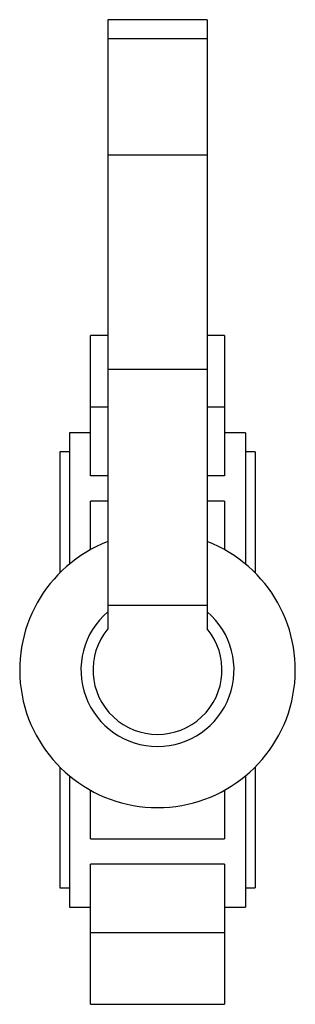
# Paper-space layout '_Superiore' of a CAD drawing. Header units: millimetres. Extents: x -36 to 36, y -87 to 170.
import ezdxf

# ---------------------------------------------------------------- set-up
doc = ezdxf.new("R2010")
doc.units = ezdxf.units.MM

psp = doc.layouts.new('_Superiore')

# ---------------------------------------------------------------- linework, layer by layer
at = {"color": 7, "linetype": 'Continuous', "lineweight": 25}
for p, q in [((-13, 170), (-13, 10.72)), ((13, 170), (-13, 170)), ((13, 170), (13, 10.72)), ((13, 165), (-13, 165)), ((13, 134.59), (-13, 134.59)), ((-13, 87.41), (-17.5, 87.41)), ((-17.5, 50.74), (-17.5, 87.41)), ((17.5, 87.41), (13, 87.41)), ((17.5, 87.41), (17.5, 50.74)), ((13, 78.58), (-13, 78.58)), ((-17.5, 62), (-23, 62)), ((-23, 62), (-23, 27.69)), ((23, 62), (17.5, 62)), ((23, 62), (23, 27.69)), ((-23, 57), (-25.5, 57)), ((-25.5, 57), (-25.5, 25.41)), ((25.5, 57), (23, 57)), ((25.5, 57), (25.5, 25.41)), ((-13, 50.74), (-17.5, 50.74)), ((17.5, 50.74), (13, 50.74)), ((-13, 44.11), (-17.5, 44.11)), ((-17.5, 31.46), (-17.5, 44.11)), ((17.5, 44.11), (13, 44.11)), ((17.5, 44.11), (17.5, 31.46)), ((13, 16.85), (-13, 16.85)), ((-25.5, -25.41), (-25.5, -57)), ((25.5, -25.41), (25.5, -57)), ((-23, -27.69), (-23, -62)), ((23, -27.69), (23, -62)), ((-17.5, -44.11), (-17.5, -31.46)), ((17.5, -31.46), (17.5, -44.11)), ((-17.5, -44.11), (17.5, -44.11)), ((17.5, -50.74), (-17.5, -50.74)), ((-17.5, -87.41), (-17.5, -50.74)), ((17.5, -50.74), (17.5, -87.41)), ((-25.5, -57), (-23, -57)), ((23, -57), (25.5, -57)), ((-23, -62), (-17.5, -62)), ((17.5, -62), (23, -62)), ((17.5, -68.74), (-17.5, -68.74)), ((-17.5, -87.41), (17.5, -87.41))]:
    psp.add_line(p, q, dxfattribs=at)
at = {"color": 8, "linetype": 'Continuous', "lineweight": 25}
for p, q in [((-13, 68.74), (-17.5, 68.74)), ((17.5, 68.74), (13, 68.74))]:
    psp.add_line(p, q, dxfattribs=at)
at = {"color": 7, "linetype": 'Continuous', "lineweight": 25}
for radius, start, end in [(36, 111.1684, 68.8316), (20, 130.5416, 49.4584), (16.85, 140.5029, 39.4971)]:
    psp.add_arc((0, 0), radius, start, end, dxfattribs=at)

doc.saveas('drawing.dxf')
